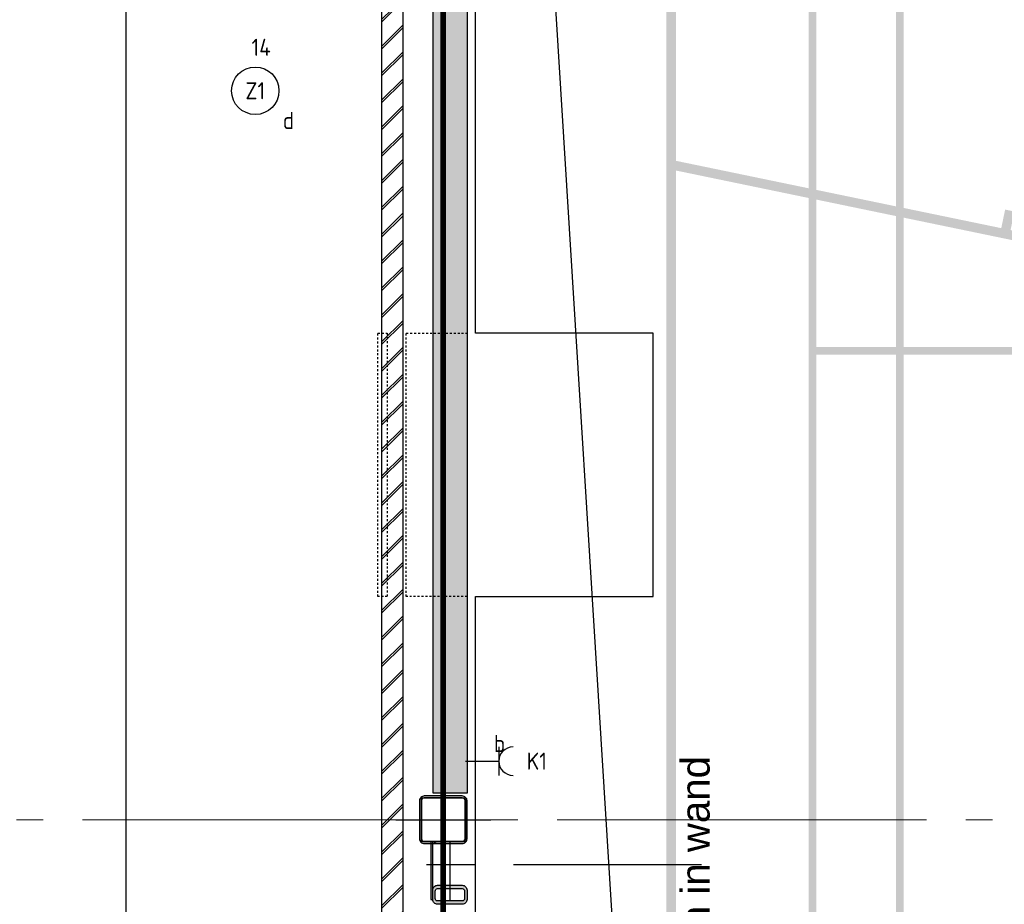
# Model space of a CAD drawing. Header units: millimetres. Extents: x -38031 to 123247, y -16330 to 129979.
# Tile 33 of 235: x -33331 to -28145, y 20030 to 24687. Entities that reach past the tile are written whole.
import ezdxf
from ezdxf.enums import TextEntityAlignment as Align

# ---------------------------------------------------------------- set-up
doc = ezdxf.new("R2010")
doc.units = ezdxf.units.MM
doc.header["$LTSCALE"] = 50
for name, pattern in [('HIDDEN', [9.525, 6.35, -3.175]), ('HIDDEN2', [4.7625, 3.175, -1.5875]), ('STYLE_01', [0.41664, 0.20828, -0.20836]), ('STYLE_11', [5, 3.888855, -0.416718, 0.277786, -0.416641])]:
    doc.linetypes.add(name, pattern=pattern)
for name, color, linetype in [('AL$1A---_ALGEMEEN', 8, 'Continuous'), ('AM$1A---_ARCERING', 8, 'Continuous'), ('AT$1A---_TEKST050', 8, 'Continuous'), ('AT$1A---_TEKST100', 8, 'Continuous'), ('BOUWKUNDIG', 8, 'Continuous'), ('brandscheiding', 5, 'HIDDEN'), ('EL6121--', 3, 'Continuous'), ('EL6222--', 3, 'Continuous'), ('EL6311--', 3, 'Continuous'), ('lengte voedingskabels', 3, 'Continuous')]:
    doc.layers.add(name, color=color, linetype=linetype)
doc.layers.add('stramien', color=1, linetype='STYLE_11', lineweight=15)
doc.styles.add('Arial', font='ARIAL.TTF')
doc.styles.add('BURO-018', font='iso.shx', dxfattribs={"height": 90})
doc.dimstyles.new('JIS', dxfattribs={"dimtxt": 2.272868, "dimasz": 3.175, "dimexe": 2, "dimexo": 0, "dimgap": 1, "dimtad": 1, "dimdec": 0, "dimzin": 11, "dimtxsty": 'Arial', "dimblk": 'VW_FILLEDARROW-1', "dimcen": 0, "dimazin": 0, "dimtfac": 1, "dimtdec": 0, "dimtix": 1, "dimtofl": 0, "dimtmove": 0, "dimatfit": 0, "dimldrblk": 'VW_FILLEDARROW-1', "dimfxl": 0, "dimfrac": 2, "dimtolj": 1, "dimtzin": 11, "dimarcsym": 0})

# ---------------------------------------------------------------- blocks, each defined once
blk = doc.blocks.new('1115B3A')
at = {"color": 0, "linetype": 'Continuous'}
blk.add_circle((0, 0), 2.5, dxfattribs=at)
at = {"color": 0, "linetype": 'Continuous', "style": 'BURO-018'}
for tag, p in [('E_GKAST', (0, 8)), ('E_GROEP', (0, 5)), ('E_SGROEP', (4.5, 5)), ('E_ARMCODE', (0, 0)), ('E_SLET', (4.5, -1))]:
    blk.add_attdef(tag, text='', height=1.8, dxfattribs=at).set_placement(p, align=Align.MIDDLE)
blk = doc.blocks.new('111304')
at = {"color": 0, "linetype": 'Continuous'}
for p, q in [((-1.5, 4.5), (1.5, 4.5)), ((0, 1), (0, 4.5))]:
    blk.add_line(p, q, dxfattribs=at)
blk.add_arc((0, 6), 1.5, 180, 0, dxfattribs=at)
at = {"color": 0, "linetype": 'Continuous', "style": 'BURO-018'}
for tag, p in [('E_GKAST', (0, 11.5)), ('E_GROEP', (0, 8.5)), ('E_SGROEP', (4.5, 8.5))]:
    blk.add_attdef(tag, text='', height=1.8, dxfattribs=at).set_placement(p, align=Align.MIDDLE)
at = {"color": 0, "linetype": 'Continuous', "style": 'BURO-018', "flags": 1}
for tag, p in [('E_VERMCODE', (13, 8.5)), ('E_MATCODE', (0, 0))]:
    blk.add_attdef(tag, text='', height=1.8, dxfattribs=at).set_placement(p, align=Align.MIDDLE)
blk = doc.blocks.new('Group-17')
at = {"layer": 'AM$1A---_ARCERING', "linetype": 'Continuous', "lineweight": 0}
h = blk.add_hatch(color=256, dxfattribs=at)
h.paths.add_polyline_path([(-73261, -580.5), (-86286, -580.5), (-86286, -14680.5), (-73261, -14680.5), (-73261, -14830.5), (-73211, -14830.5), (-73211, -14680.5), (-60186, -14680.5), (-60186, -580.5), (-73211, -580.5), (-73211, -430.5), (-73261, -430.5)])
h.paths.add_polyline_path([(-73261, -5830.7), (-73261, -9430.3), (-73261, -14630.5), (-86236, -14630.5), (-86236, -13880.5), (-86236, -1380.5), (-86236, -630.5), (-73261, -630.5)])
h.paths.add_polyline_path([(-60236, -630.5), (-60236, -14630.5), (-73211, -14630.5), (-73211, -630.5)])
h = blk.add_hatch(color=256, dxfattribs=at)
h.paths.add_polyline_path([(-85536, -14330.5), (-79436, -14330.5), (-79436, -930.5), (-85536, -930.5)])
h.paths.add_polyline_path([(-85076, -1690.5), (-85496, -1690.5), (-85496, -970.5), (-85076, -970.5)])
h.paths.add_polyline_path([(-85036, -970.5), (-82506, -970.5), (-82506, -1690.5), (-85036, -1690.5)])
h.paths.add_polyline_path([(-79936, -1690.5), (-82466, -1690.5), (-82466, -970.5), (-79936, -970.5)])
h.paths.add_polyline_path([(-79896, -970.5), (-79476, -970.5), (-79476, -1690.5), (-79896, -1690.5)])
h.paths.add_polyline_path([(-79476, -1730.5), (-79476, -5610.5), (-79896, -5610.5), (-79896, -1730.5)])
h.paths.add_polyline_path([(-79936, -1730.5), (-79936, -5610.5), (-82466, -5610.5), (-82466, -1730.5)])
h.paths.add_polyline_path([(-85036, -5610.5), (-85036, -1730.5), (-82506, -1730.5), (-82506, -5610.5)])
h.paths.add_polyline_path([(-85496, -5610.5), (-85496, -1730.5), (-85076, -1730.5), (-85076, -5610.5)])
h.paths.add_polyline_path([(-85076, -9610.5), (-85496, -9610.5), (-85496, -5650.5), (-85076, -5650.5)])
h.paths.add_polyline_path([(-85036, -5650.5), (-79936, -5650.5), (-79936, -9610.5), (-85036, -9610.5)])
h.paths.add_polyline_path([(-79896, -9610.5), (-79896, -5650.5), (-79476, -5650.5), (-79476, -9610.5)])
h.paths.add_polyline_path([(-79476, -13530.5), (-79896, -13530.5), (-79896, -9650.5), (-79476, -9650.5)])
h.paths.add_polyline_path([(-79936, -9650.5), (-79936, -13530.5), (-82466, -13530.5), (-82466, -9650.5)])
h.paths.add_polyline_path([(-85036, -9650.5), (-82506, -9650.5), (-82506, -13530.5), (-85036, -13530.5)])
h.paths.add_polyline_path([(-85076, -9650.5), (-85076, -13530.5), (-85496, -13530.5), (-85496, -9650.5)])
h.paths.add_polyline_path([(-85076, -13570.5), (-85076, -14290.5), (-85496, -14290.5), (-85496, -13570.5)])
h.paths.add_polyline_path([(-85036, -14290.5), (-85036, -13570.5), (-82506, -13570.5), (-82506, -14290.5)])
h.paths.add_polyline_path([(-82466, -13570.5), (-79936, -13570.5), (-79936, -14290.5), (-82466, -14290.5)])
h.paths.add_polyline_path([(-79476, -13570.5), (-79476, -14290.5), (-79896, -14290.5), (-79896, -13570.5)])
h = blk.add_hatch(color=256, dxfattribs=at)
edge = h.paths.add_edge_path()
edge.add_line((-86236, -1430.5), (-86236, -1380.5))
edge.add_line((-86236, -1380.5), (-84661, -1380.5))
edge.add_arc((-84661, -7630.5), 6250, 0, 90, ccw=False)
edge.add_arc((-84661, -7630.5), 6250, 270, 360, ccw=False)
edge.add_line((-84661, -13880.5), (-86236, -13880.5))
edge.add_line((-86236, -13880.5), (-86236, -13830.5))
edge.add_line((-86236, -13830.5), (-84661.3, -13830.5))
edge.add_arc((-84661.1, -7632.3), 6198.2, 269.99789, 358.61033)
edge.add_line((-78464.7, -7782.6), (-78461, -7630.5))
edge.add_line((-78461, -7630.5), (-78464.7, -7478.4))
edge.add_arc((-84661.1, -7628.7), 6198.2, 1.38967, 90.00211)
edge.add_line((-84661.3, -1430.5), (-86236, -1430.5))
h = blk.add_hatch(color=256, dxfattribs=at)
edge = h.paths.add_edge_path()
edge.add_line((-86236, -4681.6), (-86236, -4630.5))
edge.add_line((-86236, -4630.5), (-84522.3, -4985.1))
edge.add_line((-84522.3, -4985.1), (-84502, -4887.2))
edge.add_line((-84502, -4887.2), (-84453.1, -4897.3))
edge.add_line((-84453.1, -4897.3), (-84473.3, -4995.2))
edge.add_line((-84473.3, -4995.2), (-83641, -5167.5))
edge.add_line((-83641, -5167.5), (-83620.7, -5069.6))
edge.add_line((-83620.7, -5069.6), (-83229, -5150.6))
edge.add_line((-83229, -5150.6), (-83249.3, -5248.5))
edge.add_line((-83249.3, -5248.5), (-82416.9, -5420.8))
edge.add_line((-82416.9, -5420.8), (-82396.6, -5322.8))
edge.add_line((-82396.6, -5322.8), (-82347.7, -5333))
edge.add_line((-82347.7, -5333), (-82367.9, -5430.9))
edge.add_line((-82367.9, -5430.9), (-81535.6, -5603.1))
edge.add_line((-81535.6, -5603.1), (-81515.3, -5505.2))
edge.add_line((-81515.3, -5505.2), (-81466.4, -5515.3))
edge.add_line((-81466.4, -5515.3), (-81486.6, -5613.3))
edge.add_line((-81486.6, -5613.3), (-80436, -5830.7))
edge.add_arc((-80436, -7605.7), 1775, 0, 90, ccw=False)
edge.add_line((-78661, -7605.7), (-78661, -7630.5))
edge.add_line((-78661, -7630.5), (-78661, -7655.3))
edge.add_arc((-80436, -7655.3), 1775, 270, 360, ccw=False)
edge.add_line((-80436, -9430.3), (-81486.6, -9647.7))
edge.add_line((-81486.6, -9647.7), (-81466.4, -9745.7))
edge.add_line((-81466.4, -9745.7), (-81515.3, -9755.8))
edge.add_line((-81515.3, -9755.8), (-81535.6, -9657.9))
edge.add_line((-81535.6, -9657.9), (-82367.9, -9830.1))
edge.add_line((-82367.9, -9830.1), (-82347.7, -9928))
edge.add_line((-82347.7, -9928), (-82396.6, -9938.2))
edge.add_line((-82396.6, -9938.2), (-82416.9, -9840.2))
edge.add_line((-82416.9, -9840.2), (-83249.3, -10012.5))
edge.add_line((-83249.3, -10012.5), (-83229, -10110.4))
edge.add_line((-83229, -10110.4), (-83620.7, -10191.4))
edge.add_line((-83620.7, -10191.4), (-83641, -10093.5))
edge.add_line((-83641, -10093.5), (-84473.3, -10265.8))
edge.add_line((-84473.3, -10265.8), (-84453.1, -10363.7))
edge.add_line((-84453.1, -10363.7), (-84502, -10373.8))
edge.add_line((-84502, -10373.8), (-84522.3, -10275.9))
edge.add_line((-84522.3, -10275.9), (-86236, -10630.5))
edge.add_line((-86236, -10630.5), (-86236, -10579.4))
edge.add_line((-86236, -10579.4), (-80486, -9389.6))
edge.add_line((-80486, -9389.6), (-80486, -7630.5))
edge.add_line((-80486, -7630.5), (-80486, -5871.4))
edge.add_line((-80486, -5871.4), (-86236, -4681.6))
edge = h.paths.add_edge_path()
edge.add_arc((-80436, -7605.7), 1725, 0, 90)
edge.add_line((-80436, -5880.7), (-80436, -5880.7))
edge.add_line((-80436, -5880.7), (-80436, -7630.5))
edge.add_line((-80436, -7630.5), (-80436, -9380.3))
edge.add_line((-80436, -9380.3), (-80436, -9380.3))
edge.add_arc((-80436, -7655.3), 1725, 270, 360)
edge.add_line((-78711, -7655.3), (-78711, -7630.5))
edge.add_line((-78711, -7630.5), (-78711, -7605.7))
blk = doc.blocks.new('Group-18')
at = {"layer": 'AL$1A---_ALGEMEEN', "color": 0}
blk.add_lwpolyline([(-87292, -15460), (-87292, -10799.4), (-86356, -10799.4), (-86356, -9412.4), (-87292, -9412.4), (-87292, -6924.4), (-86356, -6924.4), (-86356, -5537.4), (-87292, -5537.4), (-87292, -3174.4), (-86356, -3174.4), (-86356, -1787.4), (-87292, -1787.4), (-87292, -270), (-59221, -270), (-59221, -15460)], close=True, dxfattribs=at)
blk = doc.blocks.new('st.k-70x180+1pl')
at = {"layer": 'AM$1A---_ARCERING', "linetype": 'Continuous', "lineweight": 0}
blk.add_hatch(color=256, dxfattribs=at).paths.add_polyline_path([(-100, -247), (-90, -247), (-90, 123), (-100, 123)])
h = blk.add_hatch(color=256, dxfattribs=at)
edge = h.paths.add_edge_path()
edge.add_line((-65, 48.1), (65, 48.1))
edge.add_arc((65, 73.1), 25, 270, 360)
edge.add_line((90, 73.1), (90, 83.8))
edge.add_line((90, 83.8), (90, 112.4))
edge.add_line((90, 112.4), (90, 123.1))
edge.add_arc((65, 123.1), 25, 0, 90)
edge.add_line((65, 148.1), (-65, 148.1))
edge.add_arc((-65, 123.1), 25, 90, 180)
edge.add_line((-90, 123.1), (-90, 112.4))
edge.add_line((-90, 112.4), (-90, 83.8))
edge.add_line((-90, 83.8), (-90, 73.1))
edge.add_arc((-65, 73.1), 25, 180, 270)
edge = h.paths.add_edge_path(flags=16)
edge.add_line((-65, 65.9), (65, 65.9))
edge.add_arc((65, 78.4), 12.5, 270, 360)
edge.add_line((77.5, 78.4), (77.5, 83.8))
edge.add_line((77.5, 83.8), (77.5, 112.4))
edge.add_line((77.5, 112.4), (77.5, 117.7))
edge.add_arc((65, 117.7), 12.5, 0, 90)
edge.add_line((65, 130.2), (-65, 130.2))
edge.add_arc((-65, 117.7), 12.5, 90, 180)
edge.add_line((-77.5, 117.7), (-77.5, 112.4))
edge.add_line((-77.5, 112.4), (-77.5, 83.8))
edge.add_line((-77.5, 83.8), (-77.5, 78.4))
edge.add_arc((-65, 78.4), 12.5, 180, 270)
h = blk.add_hatch(color=256, dxfattribs=at)
edge = h.paths.add_edge_path()
edge.add_line((-65, -172.1), (65, -172.1))
edge.add_arc((65, -197.1), 25, 0, 90, ccw=False)
edge.add_line((90, -197.1), (90, -207.8))
edge.add_line((90, -207.8), (90, -236.4))
edge.add_line((90, -236.4), (90, -247.1))
edge.add_arc((65, -247.1), 25, -90, 0, ccw=False)
edge.add_line((65, -272.1), (-65, -272.1))
edge.add_arc((-65, -247.1), 25, 180, 270, ccw=False)
edge.add_line((-90, -247.1), (-90, -236.4))
edge.add_line((-90, -236.4), (-90, -207.8))
edge.add_line((-90, -207.8), (-90, -197.1))
edge.add_arc((-65, -197.1), 25, 90, 180, ccw=False)
edge = h.paths.add_edge_path(flags=16)
edge.add_line((-65, -189.9), (65, -189.9))
edge.add_arc((65, -202.4), 12.5, 0, 90, ccw=False)
edge.add_line((77.5, -202.4), (77.5, -207.8))
edge.add_line((77.5, -207.8), (77.5, -236.4))
edge.add_line((77.5, -236.4), (77.5, -241.7))
edge.add_arc((65, -241.7), 12.5, -90, 0, ccw=False)
edge.add_line((65, -254.2), (-65, -254.2))
edge.add_arc((-65, -241.7), 12.5, 180, 270, ccw=False)
edge.add_line((-77.5, -241.7), (-77.5, -236.4))
edge.add_line((-77.5, -236.4), (-77.5, -207.8))
edge.add_line((-77.5, -207.8), (-77.5, -202.4))
edge.add_arc((-65, -202.4), 12.5, 90, 180, ccw=False)
at = {"layer": 'AL$1A---_ALGEMEEN', "color": 0}
for p, q in [((0, 85), (0, -250)), ((-123, -62), (131, -62))]:
    blk.add_line(p, q, dxfattribs=at)
blk.add_lwpolyline([(-100, -247), (-90, -247), (-90, 123), (-100, 123)], close=True, dxfattribs=at)
at = {"layer": 'AL$1A---_ALGEMEEN', "color": 0, "flags": 128}
for points in [[(-65, 48.1), (65, 48.1, 0.414214), (90, 73.1), (90, 83.8), (90, 112.4), (90, 123.1, 0.414214), (65, 148.1), (-65, 148.1, 0.414214), (-90, 123.1), (-90, 112.4), (-90, 83.8), (-90, 73.1, 0.414214), (-65, 48.1, 0.414214)], [(-65, -172.1), (65, -172.1, -0.414214), (90, -197.1), (90, -207.8), (90, -236.4), (90, -247.1, -0.414214), (65, -272.1), (-65, -272.1, -0.414214), (-90, -247.1), (-90, -236.4), (-90, -207.8), (-90, -197.1, -0.414214), (-65, -172.1, -0.414214)]]:
    blk.add_lwpolyline(points, format="xyb", dxfattribs=at)
for points in [[(-65, 65.9), (65, 65.9, 0.414214), (77.5, 78.4), (77.5, 83.8), (77.5, 112.4), (77.5, 117.7, 0.414214), (65, 130.2), (-65, 130.2, 0.414214), (-77.5, 117.7), (-77.5, 112.4), (-77.5, 83.8), (-77.5, 78.4, 0.414214)], [(-65, -189.9), (65, -189.9, -0.414214), (77.5, -202.4), (77.5, -207.8), (77.5, -236.4), (77.5, -241.7, -0.414214), (65, -254.2), (-65, -254.2, -0.414214), (-77.5, -241.7), (-77.5, -236.4), (-77.5, -207.8), (-77.5, -202.4, -0.414214)]]:
    blk.add_lwpolyline(points, format="xyb", close=True, dxfattribs=at)
blk = doc.blocks.new('Group-57')
at = {"layer": 'AM$1A---_ARCERING', "linetype": 'Continuous', "lineweight": 0}
h = blk.add_hatch(color=256, dxfattribs=at)
h.paths.add_polyline_path([(-73261, -580.5), (-86286, -580.5), (-86286, -14680.5), (-73261, -14680.5), (-73261, -14830.5), (-73211, -14830.5), (-73211, -14680.5), (-60186, -14680.5), (-60186, -580.5), (-73211, -580.5), (-73211, -430.5), (-73261, -430.5)])
h.paths.add_polyline_path([(-73261, -5830.7), (-73261, -9430.3), (-73261, -14630.5), (-86236, -14630.5), (-86236, -13880.5), (-86236, -1380.5), (-86236, -630.5), (-73261, -630.5)])
h.paths.add_polyline_path([(-60236, -630.5), (-60236, -14630.5), (-73211, -14630.5), (-73211, -630.5)])
h = blk.add_hatch(color=256, dxfattribs=at)
h.paths.add_polyline_path([(-85536, -14330.5), (-79436, -14330.5), (-79436, -930.5), (-85536, -930.5)])
h.paths.add_polyline_path([(-85076, -1690.5), (-85496, -1690.5), (-85496, -970.5), (-85076, -970.5)])
h.paths.add_polyline_path([(-85036, -970.5), (-82506, -970.5), (-82506, -1690.5), (-85036, -1690.5)])
h.paths.add_polyline_path([(-79936, -1690.5), (-82466, -1690.5), (-82466, -970.5), (-79936, -970.5)])
h.paths.add_polyline_path([(-79896, -970.5), (-79476, -970.5), (-79476, -1690.5), (-79896, -1690.5)])
h.paths.add_polyline_path([(-79476, -1730.5), (-79476, -5610.5), (-79896, -5610.5), (-79896, -1730.5)])
h.paths.add_polyline_path([(-79936, -1730.5), (-79936, -5610.5), (-82466, -5610.5), (-82466, -1730.5)])
h.paths.add_polyline_path([(-85036, -5610.5), (-85036, -1730.5), (-82506, -1730.5), (-82506, -5610.5)])
h.paths.add_polyline_path([(-85496, -5610.5), (-85496, -1730.5), (-85076, -1730.5), (-85076, -5610.5)])
h.paths.add_polyline_path([(-85076, -9610.5), (-85496, -9610.5), (-85496, -5650.5), (-85076, -5650.5)])
h.paths.add_polyline_path([(-85036, -5650.5), (-79936, -5650.5), (-79936, -9610.5), (-85036, -9610.5)])
h.paths.add_polyline_path([(-79896, -9610.5), (-79896, -5650.5), (-79476, -5650.5), (-79476, -9610.5)])
h.paths.add_polyline_path([(-79476, -13530.5), (-79896, -13530.5), (-79896, -9650.5), (-79476, -9650.5)])
h.paths.add_polyline_path([(-79936, -9650.5), (-79936, -13530.5), (-82466, -13530.5), (-82466, -9650.5)])
h.paths.add_polyline_path([(-85036, -9650.5), (-82506, -9650.5), (-82506, -13530.5), (-85036, -13530.5)])
h.paths.add_polyline_path([(-85076, -9650.5), (-85076, -13530.5), (-85496, -13530.5), (-85496, -9650.5)])
h.paths.add_polyline_path([(-85076, -13570.5), (-85076, -14290.5), (-85496, -14290.5), (-85496, -13570.5)])
h.paths.add_polyline_path([(-85036, -14290.5), (-85036, -13570.5), (-82506, -13570.5), (-82506, -14290.5)])
h.paths.add_polyline_path([(-82466, -13570.5), (-79936, -13570.5), (-79936, -14290.5), (-82466, -14290.5)])
h.paths.add_polyline_path([(-79476, -13570.5), (-79476, -14290.5), (-79896, -14290.5), (-79896, -13570.5)])
h = blk.add_hatch(color=256, dxfattribs=at)
edge = h.paths.add_edge_path()
edge.add_line((-86236, -1430.5), (-86236, -1380.5))
edge.add_line((-86236, -1380.5), (-84661, -1380.5))
edge.add_arc((-84661, -7630.5), 6250, 0, 90, ccw=False)
edge.add_arc((-84661, -7630.5), 6250, 270, 360, ccw=False)
edge.add_line((-84661, -13880.5), (-86236, -13880.5))
edge.add_line((-86236, -13880.5), (-86236, -13830.5))
edge.add_line((-86236, -13830.5), (-84661.3, -13830.5))
edge.add_arc((-84661.1, -7632.3), 6198.2, 269.99789, 358.61033)
edge.add_line((-78464.7, -7782.6), (-78461, -7630.5))
edge.add_line((-78461, -7630.5), (-78464.7, -7478.4))
edge.add_arc((-84661.1, -7628.7), 6198.2, 1.38967, 90.00211)
edge.add_line((-84661.3, -1430.5), (-86236, -1430.5))
h = blk.add_hatch(color=256, dxfattribs=at)
edge = h.paths.add_edge_path()
edge.add_line((-86236, -4681.6), (-86236, -4630.5))
edge.add_line((-86236, -4630.5), (-84522.3, -4985.1))
edge.add_line((-84522.3, -4985.1), (-84502, -4887.2))
edge.add_line((-84502, -4887.2), (-84453.1, -4897.3))
edge.add_line((-84453.1, -4897.3), (-84473.3, -4995.2))
edge.add_line((-84473.3, -4995.2), (-83641, -5167.5))
edge.add_line((-83641, -5167.5), (-83620.7, -5069.6))
edge.add_line((-83620.7, -5069.6), (-83229, -5150.6))
edge.add_line((-83229, -5150.6), (-83249.3, -5248.5))
edge.add_line((-83249.3, -5248.5), (-82416.9, -5420.8))
edge.add_line((-82416.9, -5420.8), (-82396.6, -5322.8))
edge.add_line((-82396.6, -5322.8), (-82347.7, -5333))
edge.add_line((-82347.7, -5333), (-82367.9, -5430.9))
edge.add_line((-82367.9, -5430.9), (-81535.6, -5603.1))
edge.add_line((-81535.6, -5603.1), (-81515.3, -5505.2))
edge.add_line((-81515.3, -5505.2), (-81466.4, -5515.3))
edge.add_line((-81466.4, -5515.3), (-81486.6, -5613.3))
edge.add_line((-81486.6, -5613.3), (-80436, -5830.7))
edge.add_arc((-80436, -7605.7), 1775, 0, 90, ccw=False)
edge.add_line((-78661, -7605.7), (-78661, -7630.5))
edge.add_line((-78661, -7630.5), (-78661, -7655.3))
edge.add_arc((-80436, -7655.3), 1775, 270, 360, ccw=False)
edge.add_line((-80436, -9430.3), (-81486.6, -9647.7))
edge.add_line((-81486.6, -9647.7), (-81466.4, -9745.7))
edge.add_line((-81466.4, -9745.7), (-81515.3, -9755.8))
edge.add_line((-81515.3, -9755.8), (-81535.6, -9657.9))
edge.add_line((-81535.6, -9657.9), (-82367.9, -9830.1))
edge.add_line((-82367.9, -9830.1), (-82347.7, -9928))
edge.add_line((-82347.7, -9928), (-82396.6, -9938.2))
edge.add_line((-82396.6, -9938.2), (-82416.9, -9840.2))
edge.add_line((-82416.9, -9840.2), (-83249.3, -10012.5))
edge.add_line((-83249.3, -10012.5), (-83229, -10110.4))
edge.add_line((-83229, -10110.4), (-83620.7, -10191.4))
edge.add_line((-83620.7, -10191.4), (-83641, -10093.5))
edge.add_line((-83641, -10093.5), (-84473.3, -10265.8))
edge.add_line((-84473.3, -10265.8), (-84453.1, -10363.7))
edge.add_line((-84453.1, -10363.7), (-84502, -10373.8))
edge.add_line((-84502, -10373.8), (-84522.3, -10275.9))
edge.add_line((-84522.3, -10275.9), (-86236, -10630.5))
edge.add_line((-86236, -10630.5), (-86236, -10579.4))
edge.add_line((-86236, -10579.4), (-80486, -9389.6))
edge.add_line((-80486, -9389.6), (-80486, -7630.5))
edge.add_line((-80486, -7630.5), (-80486, -5871.4))
edge.add_line((-80486, -5871.4), (-86236, -4681.6))
edge = h.paths.add_edge_path()
edge.add_arc((-80436, -7605.7), 1725, 0, 90)
edge.add_line((-80436, -5880.7), (-80436, -5880.7))
edge.add_line((-80436, -5880.7), (-80436, -7630.5))
edge.add_line((-80436, -7630.5), (-80436, -9380.3))
edge.add_line((-80436, -9380.3), (-80436, -9380.3))
edge.add_arc((-80436, -7655.3), 1725, 270, 360)
edge.add_line((-78711, -7655.3), (-78711, -7630.5))
edge.add_line((-78711, -7630.5), (-78711, -7605.7))
blk = doc.blocks.new('Group-113')
at = {"layer": 'AL$1A---_ALGEMEEN', "color": 0}
for p, q in [((-87091, -8335), (-86101, -8335)), ((-86101, -10785), (-86101, -11135)), ((-87091, -11135), (-86101, -11135))]:
    blk.add_line(p, q, dxfattribs=at)
at = {"layer": 'AT$1A---_TEKST100', "insert": (-86209.9, -10635), "char_height": 151.525, "attachment_point": 1, "rotation": 90, "line_spacing_factor": 0.967741, "style": 'Arial'}
blk.add_mtext('{\\C256;\\lrails klimrek vezonken in wand}', dxfattribs=at)
blk = doc.blocks.new('sk-250')
at = {"color": 0}
blk.add_wipeout([(-115, 115), (115, 115), (115, -117.9), (-115, -117.9)], dxfattribs=at).dxf.layer = 'AL$1A---_ALGEMEEN'
at = {"layer": 'AM$1A---_ARCERING', "linetype": 'Continuous', "lineweight": 0}
h = blk.add_hatch(color=256, dxfattribs=at)
edge = h.paths.add_edge_path()
edge.add_line((-100, -125), (100, -125))
edge.add_arc((100, -100), 25, 270, 360)
edge.add_line((125, -100), (125, 100))
edge.add_arc((100, 100), 25, 0, 90)
edge.add_line((100, 125), (-100, 125))
edge.add_arc((-100, 100), 25, 90, 180)
edge.add_line((-125, 100), (-125, -100))
edge.add_arc((-100, -100), 25, 180, 270)
edge = h.paths.add_edge_path(flags=16)
edge.add_line((-100, -115), (100, -115))
edge.add_arc((100, -100), 15, 270, 360)
edge.add_line((115, -100), (115, 100))
edge.add_arc((100, 100), 15, 0, 90)
edge.add_line((100, 115), (-100, 115))
edge.add_arc((-100, 100), 15, 90, 180)
edge.add_line((-115, 100), (-115, -100))
edge.add_arc((-100, -100), 15, 180, 270)
at = {"layer": 'AL$1A---_ALGEMEEN', "color": 0}
for p, q in [((0, 250), (0, -250)), ((-250, 0), (250, 0))]:
    blk.add_line(p, q, dxfattribs=at)
at = {"layer": 'AL$1A---_ALGEMEEN', "color": 0, "flags": 128}
blk.add_lwpolyline([(-100, -125), (100, -125, 0.414214), (125, -100), (125, 100, 0.414214), (100, 125), (-100, 125, 0.414214), (-125, 100), (-125, -100, 0.414214), (-100, -125, 0.414214)], format="xyb", dxfattribs=at)
at = {"layer": 'AL$1A---_ALGEMEEN', "color": 0}
blk.add_lwpolyline([(-115, 115), (115, 115), (115, -117.9), (-115, -117.9)], close=True, dxfattribs=at)
at = {"layer": 'AL$1A---_ALGEMEEN', "color": 0, "flags": 128}
blk.add_lwpolyline([(-100, -115), (100, -115, 0.414214), (115, -100), (115, 100, 0.414214), (100, 115), (-100, 115, 0.414214), (-115, 100), (-115, -100, 0.414214)], format="xyb", close=True, dxfattribs=at)
blk = doc.blocks.new('VW_FILLEDARROW-1')
at = {"layer": 'AL$1A---_ALGEMEEN', "color": 0, "lineweight": -2}
blk.add_solid([(0, 0), (1, 0.3), (1, -0.3)], dxfattribs=at)
blk = doc.blocks.new('*D670')
at = {"layer": 'AL$1A---_ALGEMEEN', "color": 0, "lineweight": -2}
for p, q in [((-88581.8, 28711.7), (-89133.8, 28711.7)), ((-89131.8, 28708.5), (-89131.8, 8042)), ((-89131.8, -10622.7), (-89131.8, 7780.6)), ((-88531.8, -10625.9), (-89133.8, -10625.9))]:
    blk.add_line(p, q, dxfattribs=at)
at = {"layer": 'AL$1A---_ALGEMEEN', "color": 0, "lineweight": -2, "xscale": 3.175, "yscale": 3.175, "zscale": 3.175}
for p, rotation in [((-89131.8, 28711.7), 90), ((-89131.8, -10625.9), 270)]:
    blk.add_blockref('VW_FILLEDARROW-1', p, dxfattribs=dict(at, rotation=rotation))
at = {"layer": 'AT$1A---_TEKST050', "insert": (-89231.8, 7911.3), "char_height": 4.546, "attachment_point": 5, "rotation": 90, "style": 'Arial'}
blk.add_mtext('\\A1; <<< lichthappers >>> ', dxfattribs=at)
blk = doc.blocks.new('Group-139')
at = {"layer": 'AL$1A---_ALGEMEEN', "color": 0, "linetype": 'STYLE_01'}
for points in [[(-693.5, 360), (693.5, 360), (693.5, 310), (-693.5, 310)], [(-693.5, 210), (693.5, 210), (693.5, -110), (-693.5, -110)]]:
    blk.add_lwpolyline(points, close=True, dxfattribs=at)
blk = doc.blocks.new('31x_alu-mk 204-gestippeld')
at = {"layer": 'AL$1A---_ALGEMEEN', "color": 0}
blk.add_blockref('Group-139', (0, 0), dxfattribs=at)
blk = doc.blocks.new('*D671')
at = {"layer": 'AL$1A---_ALGEMEEN', "color": 0, "lineweight": -2}
for p, q in [((-88581.8, 28711.7), (-89133.8, 28711.7)), ((-89131.8, 28708.5), (-89131.8, 8042)), ((-89131.8, -10622.7), (-89131.8, 7780.6)), ((-88531.8, -10625.9), (-89133.8, -10625.9))]:
    blk.add_line(p, q, dxfattribs=at)
at = {"layer": 'AL$1A---_ALGEMEEN', "color": 0, "lineweight": -2, "xscale": 3.175, "yscale": 3.175, "zscale": 3.175}
for p, rotation in [((-89131.8, 28711.7), 90), ((-89131.8, -10625.9), 270)]:
    blk.add_blockref('VW_FILLEDARROW-1', p, dxfattribs=dict(at, rotation=rotation))
at = {"layer": 'AT$1A---_TEKST050', "insert": (-89231.8, 7911.3), "char_height": 4.546, "attachment_point": 5, "rotation": 90, "style": 'Arial'}
blk.add_mtext('\\A1; <<< lichthappers >>> ', dxfattribs=at)
blk = doc.blocks.new('Group-178')
at = {"layer": 'AM$1A---_ARCERING', "linetype": 'Continuous', "lineweight": 0}
blk.add_hatch(color=256, dxfattribs=at).paths.add_polyline_path([(-87514.8, -2562.3), (-87434.8, -2562.3), (-87434.8, -2175), (-87334.8, -2175), (-87334.8, -7960), (-87514.8, -7960)])
at = {"layer": 'AL$1A---_ALGEMEEN', "color": 0}
blk.add_lwpolyline([(-87514.8, -2562.3), (-87434.8, -2562.3), (-87434.8, -2175), (-87334.8, -2175), (-87334.8, -7960), (-87514.8, -7960)], close=True, dxfattribs=at)
blk = doc.blocks.new('Group-140')
at = {"layer": 'AL$1A---_ALGEMEEN', "color": 0, "rotation": 90}
blk.add_blockref('31x_alu-mk 204-gestippeld', (-87446, -6231.836), dxfattribs=at)
at = {"layer": 'AL$1A---_ALGEMEEN', "color": 0}
dim = blk.add_linear_dim(base=(-89131.848, -10625.875), p1=(-88581.848, 28711.664), p2=(-88531.848, -10625.875), angle=90, text=' <<< lichthappers >>> ', dimstyle='JIS', override={"dimtxt": 4.545736, "dimgap": 100, "dimlfac": 50, "dimpost": '<>', "dimtxsty": 'Arial', "dimtmove": 2}, dxfattribs=at)
dim.commit()
dim.dimension.update_dxf_attribs({"geometry": '*D670', "text_midpoint": (-89231.848, 7911.316), "dimtype": 128})
blk = doc.blocks.new('Group-170')
at = {"layer": 'AL$1A---_ALGEMEEN', "color": 0, "rotation": 90}
blk.add_blockref('31x_alu-mk 204-gestippeld', (-87446, -6231.836), dxfattribs=at)
at = {"layer": 'AL$1A---_ALGEMEEN', "color": 0}
dim = blk.add_linear_dim(base=(-89131.848, -10625.875), p1=(-88581.848, 28711.664), p2=(-88531.848, -10625.875), angle=90, text=' <<< lichthappers >>> ', dimstyle='JIS', override={"dimtxt": 4.545736, "dimgap": 100, "dimlfac": 50, "dimpost": '<>', "dimtxsty": 'Arial', "dimtmove": 2}, dxfattribs=at)
dim.commit()
dim.dimension.update_dxf_attribs({"geometry": '*D671', "text_midpoint": (-89231.848, 7911.316), "dimtype": 128})
blk = doc.blocks.new('200254 W 210 11-06-2007')
at = {"layer": 'AM$1A---_ARCERING', "linetype": 'Continuous', "lineweight": 5}
h = blk.add_hatch(dxfattribs=at)
h.set_pattern_fill('BAKSTEEN', color=256, scale=50, style=0, pattern_type=2)
h.set_pattern_definition([(45, (-987936.49, -175784.82), (70.710678, -70.710678), []), (45, (-987929.42, -175791.89), (70.710678, -70.710678), [])])
h.paths.add_polyline_path([(-67511, -12133.6), (-67511, 1170), (-67624, 1170), (-67624, -12133.6)])
at = {"layer": 'AL$1A---_ALGEMEEN'}
blk.add_lwpolyline([(-67511, -12133.6), (-67511, 1170), (-67624, 1170), (-67624, -12133.6)], close=True, dxfattribs=at)
for name, p in [('Group-18', (20162, 3587.4)), ('Group-17', (20162, 3587.4)), ('Group-57', (20162, 3587.4)), ('Group-113', (20162, 3587.4)), ('st.k-70x180+1pl', (-67264.2, -4685.6))]:
    blk.add_blockref(name, p, dxfattribs=at)
at = {"layer": 'AL$1A---_ALGEMEEN', "rotation": 90}
blk.add_blockref('sk-250', (-67299, -4512.6), dxfattribs=at)
at = {"layer": 'stramien', "ltscale": 10}
for p, q in [((-67299, -11013.6), (-67299, 36216.4)), ((-74199, -4512.6), (-38499, -4512.6))]:
    blk.add_line(p, q, dxfattribs=at)
at = {"layer": 'AL$1A---_ALGEMEEN'}
for name in ['Group-178', 'Group-140', 'Group-170']:
    blk.add_blockref(name, (20162, 3587.4), dxfattribs=at)

msp = doc.modelspace()

# ---------------------------------------------------------------- block references
at = {"layer": 'BOUWKUNDIG'}
msp.add_blockref('200254 W 210 11-06-2007', (36199, 24987.6), dxfattribs=at)

# ---------------------------------------------------------------- next in the draw order: linework, layer by layer
at = {"layer": 'brandscheiding', "const_width": 30}
msp.add_lwpolyline([(10177.2, 58682.4), (-31100, 58682.4), (-31100, 12977.2), (-33217.2, 12977.2), (-33217.2, -2034.8), (-4256.9, -2034.8), (-4256.9, -571.1), (10110.8, 1104.7)], dxfattribs=at)
at = {"layer": 'EL6121--', "color": 5, "linetype": 'HIDDEN2'}
msp.add_line((-31100, 12855), (-31100, 58575), dxfattribs=at)
at = {"layer": 'lengte voedingskabels'}
msp.add_line((-29782, 13060.3), (-30695.1, 27757), dxfattribs=at)

# ---------------------------------------------------------------- next in the draw order: block references
at = {"layer": 'EL6222--'}
ref = msp.add_blockref('111304', (-31032.6, 20783.5, 150), dxfattribs=dict(at, xscale=50, yscale=50, zscale=50, rotation=270))
ref.add_attrib('E_GROEP', 'K1', dxfattribs={"layer": '0', "color": 1, "linetype": 'Continuous', "height": 90, "style": 'BURO-018'}).set_placement((-30607.6, 20783.5), align=Align.MIDDLE)
at = {"layer": 'EL6311--'}
ref = msp.add_blockref('1115B3A', (-32090.4, 24313.3), dxfattribs=dict(at, xscale=50, yscale=50, zscale=50, rotation=90))
ref.add_attrib('E_ARMCODE', 'Z1', dxfattribs={"layer": '0', "color": 1, "linetype": 'Continuous', "height": 90, "style": 'BURO-018'}).set_placement((-32090.4, 24313.3), align=Align.MIDDLE)
ref.add_attrib('E_SLET', 'd', dxfattribs={"layer": '0', "color": 1, "linetype": 'Continuous', "height": 90, "style": 'BURO-018'}).set_placement((-31915.4, 24156.5), align=Align.MIDDLE)
ref.add_attrib('E_GROEP', '14', dxfattribs={"layer": '0', "color": 1, "linetype": 'Continuous', "height": 90, "style": 'BURO-018'}).set_placement((-32059.3, 24542.1), align=Align.MIDDLE)

# ---------------------------------------------------------------- next in the draw order: texts
at = {"layer": 'EL6222--', "color": 1, "style": 'BURO-018'}
msp.add_text('b', height=90, dxfattribs=at).set_placement((-30833.7, 20831.2, 150))

doc.saveas('drawing.dxf')
